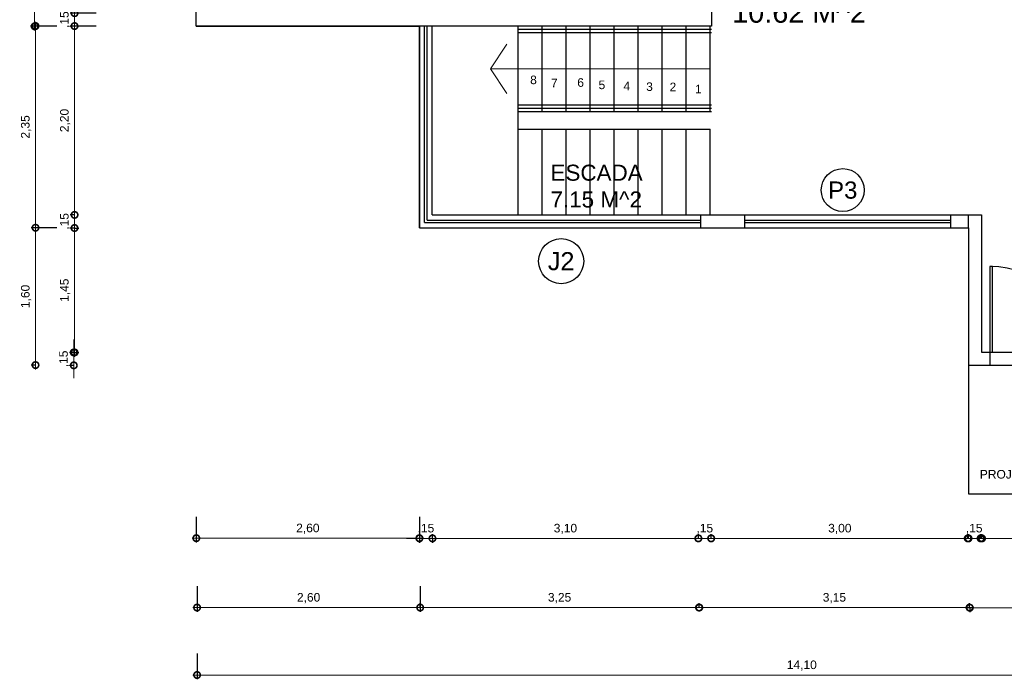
# Model space of a CAD drawing. Header units: metres. Extents: x 57.9 to 132.7, y 5.7 to 46.9.
# Tile 1 of 10: x 57.9 to 69.4, y 5.7 to 13.4. Entities that reach past the tile are written whole.
import ezdxf
from ezdxf.enums import TextEntityAlignment as Align

# ---------------------------------------------------------------- set-up
doc = ezdxf.new("R2010")
doc.units = ezdxf.units.M
doc.header["$LTSCALE"] = 0.25
doc.linetypes.add('HIDDEN', pattern=[9.525, 6.35, -3.175])
for name, color, linetype in [('ARQ_ALV CT', 5, 'Continuous'), ('ARQ_ESQ CT', 30, 'Continuous'), ('ARQ_PISO', 1, 'Continuous'), ('ARQ_PROJ INF', 1, 'HIDDEN'), ('ARQ_TXT 01', 1, 'Continuous'), ('SIMB_02', 2, 'Continuous'), ('SIMB_TXT', 1, 'Continuous')]:
    doc.layers.add(name, color=color, linetype=linetype)
doc.layers.add('ARQ_CINZA 04', color=253, linetype='Continuous', lineweight=9)
doc.layers.add('ARQ_COTA_AZUL', color=5, linetype='Continuous', lineweight=20, true_color=0x0000ff)
doc.layers.add('SIMB_0', color=7, linetype='Continuous', true_color=0xfcc187, plot=False)
doc.styles.add('Annot_2.0mm', font='arial.ttf', dxfattribs={"height": 2})
doc.styles.add('cota', font='arial.ttf')
doc.styles.add('SIMB', font='arial.ttf')
doc.dimstyles.new('Info 01 - annot', dxfattribs={"dimtxt": 2, "dimasz": 3, "dimexe": 1, "dimexo": 1, "dimgap": 1, "dimtad": 1, "dimzin": 4, "dimtxsty": 'cota', "dimblk": 'DOTSMALL', "dimcen": 2, "dimdle": 1, "dimclrd": 256, "dimclre": 256, "dimclrt": 1, "dimazin": 2, "dimtfac": 0.09, "dimtix": 1, "dimtmove": 2, "dimatfit": 2, "dimfxl": 5, "dimfxlon": 1, "dimtolj": 1, "dimtzin": 4, "dimlwd": -1, "dimarcsym": 1})

# ---------------------------------------------------------------- blocks, each defined once
blk = doc.blocks.new('porta 1 metro')
at = {"layer": 'ARQ_ALV CT'}
for p, q in [((0, 0), (0, -0.15)), ((1, 0), (1, -0.15))]:
    blk.add_line(p, q, dxfattribs=at)
at = {"layer": 'ARQ_ESQ CT'}
blk.add_lwpolyline([(0, 0), (0.03, 0), (0.03, 1), (0, 1)], close=True, dxfattribs=at)
at = {"layer": 'ARQ_PISO'}
for p, q in [((0, 0), (1, 0)), ((0, -0.15), (1, -0.15))]:
    blk.add_line(p, q, dxfattribs=at)
blk.add_arc((0, 0), 1, 0, 90, dxfattribs=at)
blk = doc.blocks.new('COD_ESQ')
at = {"layer": 'SIMB_02'}
blk.add_circle((0, 0), 2.5, dxfattribs=at)
at = {"layer": 'SIMB_TXT', "style": 'SIMB'}
blk.add_attdef('CDESQ', text='', height=2, dxfattribs=at).set_placement((0, 0), align=Align.MIDDLE_CENTER)
blk = doc.blocks.new('_DotSmall')
at = {"color": 0, "linetype": 'ByBlock', "const_width": 0.5}
blk.add_lwpolyline([(-0.0625, 0, 1), (0.0625, 0, 1)], format="xyb", close=True, dxfattribs=at)
blk = doc.blocks.new('*D49')
at = {"layer": 'ARQ_COTA_AZUL', "linetype": 'Continuous', "transparency": 16777216}
for p, q in [((58.58, 13.462), (58.58, 13.612)), ((58.58, 13.462), (58.58, 13.312)), ((58.58, 13.312), (58.58, 13.162))]:
    blk.add_line(p, q, dxfattribs=at)
at = {"layer": 'ARQ_COTA_AZUL', "linetype": 'Continuous', "lineweight": -2, "transparency": 16777216}
for p, q in [((58.83, 13.462), (58.53, 13.462)), ((58.83, 13.312), (58.53, 13.312))]:
    blk.add_line(p, q, dxfattribs=at)
at = {"layer": 'ARQ_COTA_AZUL', "linetype": 'Continuous', "transparency": 16777216, "xscale": 0.15, "yscale": 0.15, "zscale": 0.15}
for p, rotation in [((58.58, 13.462), 270), ((58.58, 13.312), 90)]:
    blk.add_blockref('_DotSmall', p, dxfattribs=dict(at, rotation=rotation))
at = {"layer": 'ARQ_COTA_AZUL', "color": 1, "linetype": 'Continuous', "transparency": 16777216, "insert": (58.47, 13.387), "char_height": 0.1, "attachment_point": 5, "rotation": 90, "style": 'cota'}
blk.add_mtext('\\A1;,15', dxfattribs=at)
blk = doc.blocks.new('*D51')
at = {"layer": 'ARQ_COTA_AZUL', "linetype": 'Continuous', "lineweight": -2, "transparency": 16777216}
for p, q in [((58.115, 16.809), (58.065, 16.809)), ((58.115, 13.309), (58.065, 13.309))]:
    blk.add_line(p, q, dxfattribs=at)
at = {"layer": 'ARQ_COTA_AZUL', "linetype": 'Continuous', "transparency": 16777216}
blk.add_line((58.115, 16.859), (58.115, 13.259), dxfattribs=at)
at = {"layer": 'ARQ_COTA_AZUL', "linetype": 'Continuous', "transparency": 16777216, "xscale": 0.15, "yscale": 0.15, "zscale": 0.15}
for p, rotation in [((58.115, 16.809), 90), ((58.115, 13.309), 270)]:
    blk.add_blockref('_DotSmall', p, dxfattribs=dict(at, rotation=rotation))
at = {"layer": 'ARQ_COTA_AZUL', "color": 1, "linetype": 'Continuous', "transparency": 16777216, "insert": (58.005, 15.059), "char_height": 0.1, "attachment_point": 5, "rotation": 90, "style": 'cota'}
blk.add_mtext('\\A1;3,50', dxfattribs=at)
blk = doc.blocks.new('*D52')
at = {"layer": 'ARQ_COTA_AZUL', "linetype": 'Continuous', "lineweight": -2, "transparency": 16777216}
for p, q in [((58.58, 13.312), (58.53, 13.312)), ((58.58, 11.112), (58.53, 11.112))]:
    blk.add_line(p, q, dxfattribs=at)
at = {"layer": 'ARQ_COTA_AZUL', "linetype": 'Continuous', "transparency": 16777216}
blk.add_line((58.58, 13.362), (58.58, 11.062), dxfattribs=at)
at = {"layer": 'ARQ_COTA_AZUL', "linetype": 'Continuous', "transparency": 16777216, "xscale": 0.15, "yscale": 0.15, "zscale": 0.15}
for p, rotation in [((58.58, 13.312), 90), ((58.58, 11.112), 270)]:
    blk.add_blockref('_DotSmall', p, dxfattribs=dict(at, rotation=rotation))
at = {"layer": 'ARQ_COTA_AZUL', "color": 1, "linetype": 'Continuous', "transparency": 16777216, "insert": (58.47, 12.212), "char_height": 0.1, "attachment_point": 5, "rotation": 90, "style": 'cota'}
blk.add_mtext('\\A1;2,20', dxfattribs=at)
blk = doc.blocks.new('*D53')
at = {"layer": 'ARQ_COTA_AZUL', "linetype": 'Continuous', "transparency": 16777216}
for p, q in [((58.58, 11.112), (58.58, 11.262)), ((58.58, 11.112), (58.58, 10.959)), ((58.58, 10.959), (58.58, 10.809))]:
    blk.add_line(p, q, dxfattribs=at)
at = {"layer": 'ARQ_COTA_AZUL', "linetype": 'Continuous', "lineweight": -2, "transparency": 16777216}
for p, q in [((58.58, 11.112), (58.53, 11.112)), ((58.58, 10.959), (58.53, 10.959))]:
    blk.add_line(p, q, dxfattribs=at)
at = {"layer": 'ARQ_COTA_AZUL', "linetype": 'Continuous', "transparency": 16777216, "xscale": 0.15, "yscale": 0.15, "zscale": 0.15}
for p, rotation in [((58.58, 11.112), 270), ((58.58, 10.959), 90)]:
    blk.add_blockref('_DotSmall', p, dxfattribs=dict(at, rotation=rotation))
at = {"layer": 'ARQ_COTA_AZUL', "color": 1, "linetype": 'Continuous', "transparency": 16777216, "insert": (58.47, 11.036), "char_height": 0.1, "attachment_point": 5, "rotation": 90, "style": 'cota'}
blk.add_mtext('\\A1;,15', dxfattribs=at)
blk = doc.blocks.new('*D54')
at = {"layer": 'ARQ_COTA_AZUL', "linetype": 'Continuous', "transparency": 16777216}
blk.add_line((58.58, 11.009), (58.58, 9.459), dxfattribs=at)
at = {"layer": 'ARQ_COTA_AZUL', "linetype": 'Continuous', "lineweight": -2, "transparency": 16777216}
for p, q in [((58.58, 10.959), (58.63, 10.959)), ((58.58, 9.509), (58.63, 9.509))]:
    blk.add_line(p, q, dxfattribs=at)
at = {"layer": 'ARQ_COTA_AZUL', "linetype": 'Continuous', "transparency": 16777216, "xscale": 0.15, "yscale": 0.15, "zscale": 0.15}
for p, rotation in [((58.58, 10.959), 90), ((58.58, 9.509), 270)]:
    blk.add_blockref('_DotSmall', p, dxfattribs=dict(at, rotation=rotation))
at = {"layer": 'ARQ_COTA_AZUL', "color": 1, "linetype": 'Continuous', "transparency": 16777216, "insert": (58.47, 10.234), "char_height": 0.1, "attachment_point": 5, "rotation": 90, "style": 'cota'}
blk.add_mtext('\\A1;1,45', dxfattribs=at)
blk = doc.blocks.new('*D55')
at = {"layer": 'ARQ_COTA_AZUL', "linetype": 'Continuous', "transparency": 16777216}
for p, q in [((58.571, 9.509), (58.571, 9.659)), ((58.571, 9.509), (58.571, 9.359)), ((58.571, 9.359), (58.571, 9.209))]:
    blk.add_line(p, q, dxfattribs=at)
at = {"layer": 'ARQ_COTA_AZUL', "linetype": 'Continuous', "lineweight": -2, "transparency": 16777216}
for p, q in [((58.571, 9.509), (58.521, 9.509)), ((58.571, 9.359), (58.521, 9.359))]:
    blk.add_line(p, q, dxfattribs=at)
at = {"layer": 'ARQ_COTA_AZUL', "linetype": 'Continuous', "transparency": 16777216, "xscale": 0.15, "yscale": 0.15, "zscale": 0.15}
for p, rotation in [((58.571, 9.509), 270), ((58.571, 9.359), 90)]:
    blk.add_blockref('_DotSmall', p, dxfattribs=dict(at, rotation=rotation))
at = {"layer": 'ARQ_COTA_AZUL', "color": 1, "linetype": 'Continuous', "transparency": 16777216, "insert": (58.46, 9.434), "char_height": 0.1, "attachment_point": 5, "rotation": 90, "style": 'cota'}
blk.add_mtext('\\A1;,15', dxfattribs=at)
blk = doc.blocks.new('*D56')
at = {"layer": 'ARQ_COTA_AZUL', "linetype": 'Continuous', "lineweight": -2, "transparency": 16777216}
for p, q in [((58.375, 13.312), (58.075, 13.312)), ((58.375, 10.962), (58.075, 10.962))]:
    blk.add_line(p, q, dxfattribs=at)
at = {"layer": 'ARQ_COTA_AZUL', "linetype": 'Continuous', "transparency": 16777216}
blk.add_line((58.125, 13.362), (58.125, 10.912), dxfattribs=at)
at = {"layer": 'ARQ_COTA_AZUL', "linetype": 'Continuous', "transparency": 16777216, "xscale": 0.15, "yscale": 0.15, "zscale": 0.15}
for p, rotation in [((58.125, 13.312), 90), ((58.125, 10.962), 270)]:
    blk.add_blockref('_DotSmall', p, dxfattribs=dict(at, rotation=rotation))
at = {"layer": 'ARQ_COTA_AZUL', "color": 1, "linetype": 'Continuous', "transparency": 16777216, "insert": (58.015, 12.137), "char_height": 0.1, "attachment_point": 5, "rotation": 90, "style": 'cota'}
blk.add_mtext('\\A1;2,35', dxfattribs=at)
blk = doc.blocks.new('*D57')
at = {"layer": 'ARQ_COTA_AZUL', "linetype": 'Continuous', "lineweight": -2, "transparency": 16777216}
for p, q in [((58.125, 10.962), (58.075, 10.962)), ((58.125, 9.362), (58.075, 9.362))]:
    blk.add_line(p, q, dxfattribs=at)
at = {"layer": 'ARQ_COTA_AZUL', "linetype": 'Continuous', "transparency": 16777216}
blk.add_line((58.125, 11.012), (58.125, 9.312), dxfattribs=at)
at = {"layer": 'ARQ_COTA_AZUL', "linetype": 'Continuous', "transparency": 16777216, "xscale": 0.15, "yscale": 0.15, "zscale": 0.15}
for p, rotation in [((58.125, 10.962), 90), ((58.125, 9.362), 270)]:
    blk.add_blockref('_DotSmall', p, dxfattribs=dict(at, rotation=rotation))
at = {"layer": 'ARQ_COTA_AZUL', "color": 1, "linetype": 'Continuous', "transparency": 16777216, "insert": (58.015, 10.162), "char_height": 0.1, "attachment_point": 5, "rotation": 90, "style": 'cota'}
blk.add_mtext('\\A1;1,60', dxfattribs=at)
blk = doc.blocks.new('*D58')
at = {"layer": 'ARQ_COTA_AZUL', "linetype": 'Continuous', "lineweight": -2, "transparency": 16777216}
for p, q in [((59.999, 7.595), (59.999, 7.295)), ((62.599, 7.595), (62.599, 7.295))]:
    blk.add_line(p, q, dxfattribs=at)
at = {"layer": 'ARQ_COTA_AZUL', "linetype": 'Continuous', "transparency": 16777216}
blk.add_line((59.949, 7.345), (62.649, 7.345), dxfattribs=at)
at = {"layer": 'ARQ_COTA_AZUL', "linetype": 'Continuous', "transparency": 16777216, "xscale": 0.15, "yscale": 0.15, "zscale": 0.15, "rotation": 180}
blk.add_blockref('_DotSmall', (59.999, 7.345), dxfattribs=at)
at = {"layer": 'ARQ_COTA_AZUL', "linetype": 'Continuous', "transparency": 16777216, "xscale": 0.15, "yscale": 0.15, "zscale": 0.15}
blk.add_blockref('_DotSmall', (62.599, 7.345), dxfattribs=at)
at = {"layer": 'ARQ_COTA_AZUL', "color": 1, "linetype": 'Continuous', "transparency": 16777216, "insert": (61.299, 7.455), "char_height": 0.1, "attachment_point": 5, "style": 'cota'}
blk.add_mtext('\\A1;2,60', dxfattribs=at)
blk = doc.blocks.new('*D59')
at = {"layer": 'ARQ_COTA_AZUL', "linetype": 'Continuous', "transparency": 16777216}
for p, q in [((62.599, 7.343), (62.449, 7.343)), ((62.599, 7.343), (62.751, 7.343)), ((62.751, 7.343), (62.901, 7.343))]:
    blk.add_line(p, q, dxfattribs=at)
at = {"layer": 'ARQ_COTA_AZUL', "linetype": 'Continuous', "lineweight": -2, "transparency": 16777216}
for p, q in [((62.599, 7.343), (62.599, 7.293)), ((62.751, 7.343), (62.751, 7.293))]:
    blk.add_line(p, q, dxfattribs=at)
at = {"layer": 'ARQ_COTA_AZUL', "linetype": 'Continuous', "transparency": 16777216, "xscale": 0.15, "yscale": 0.15, "zscale": 0.15}
blk.add_blockref('_DotSmall', (62.599, 7.343), dxfattribs=at)
at = {"layer": 'ARQ_COTA_AZUL', "linetype": 'Continuous', "transparency": 16777216, "xscale": 0.15, "yscale": 0.15, "zscale": 0.15, "rotation": 180}
blk.add_blockref('_DotSmall', (62.751, 7.343), dxfattribs=at)
at = {"layer": 'ARQ_COTA_AZUL', "color": 1, "linetype": 'Continuous', "transparency": 16777216, "insert": (62.675, 7.453), "char_height": 0.1, "attachment_point": 5, "style": 'cota'}
blk.add_mtext('\\A1;,15', dxfattribs=at)
blk = doc.blocks.new('*D60')
at = {"layer": 'ARQ_COTA_AZUL', "linetype": 'Continuous', "lineweight": -2, "transparency": 16777216}
for p, q in [((62.751, 7.343), (62.751, 7.393)), ((65.851, 7.343), (65.851, 7.393))]:
    blk.add_line(p, q, dxfattribs=at)
at = {"layer": 'ARQ_COTA_AZUL', "linetype": 'Continuous', "transparency": 16777216}
blk.add_line((62.701, 7.343), (65.901, 7.343), dxfattribs=at)
at = {"layer": 'ARQ_COTA_AZUL', "linetype": 'Continuous', "transparency": 16777216, "xscale": 0.15, "yscale": 0.15, "zscale": 0.15, "rotation": 180}
blk.add_blockref('_DotSmall', (62.751, 7.343), dxfattribs=at)
at = {"layer": 'ARQ_COTA_AZUL', "linetype": 'Continuous', "transparency": 16777216, "xscale": 0.15, "yscale": 0.15, "zscale": 0.15}
blk.add_blockref('_DotSmall', (65.851, 7.343), dxfattribs=at)
at = {"layer": 'ARQ_COTA_AZUL', "color": 1, "linetype": 'Continuous', "transparency": 16777216, "insert": (64.301, 7.453), "char_height": 0.1, "attachment_point": 5, "style": 'cota'}
blk.add_mtext('\\A1;3,10', dxfattribs=at)
blk = doc.blocks.new('*D61')
at = {"layer": 'ARQ_COTA_AZUL', "linetype": 'Continuous', "lineweight": -2, "transparency": 16777216}
for p, q in [((65.85, 7.343), (65.85, 7.393)), ((66, 7.343), (66, 7.393))]:
    blk.add_line(p, q, dxfattribs=at)
at = {"layer": 'ARQ_COTA_AZUL', "linetype": 'Continuous', "transparency": 16777216}
for p, q in [((65.85, 7.343), (65.7, 7.343)), ((65.85, 7.343), (66, 7.343)), ((66, 7.343), (66.15, 7.343))]:
    blk.add_line(p, q, dxfattribs=at)
at = {"layer": 'ARQ_COTA_AZUL', "linetype": 'Continuous', "transparency": 16777216, "xscale": 0.15, "yscale": 0.15, "zscale": 0.15}
blk.add_blockref('_DotSmall', (65.85, 7.343), dxfattribs=at)
at = {"layer": 'ARQ_COTA_AZUL', "linetype": 'Continuous', "transparency": 16777216, "xscale": 0.15, "yscale": 0.15, "zscale": 0.15, "rotation": 180}
blk.add_blockref('_DotSmall', (66, 7.343), dxfattribs=at)
at = {"layer": 'ARQ_COTA_AZUL', "color": 1, "linetype": 'Continuous', "transparency": 16777216, "insert": (65.925, 7.453), "char_height": 0.1, "attachment_point": 5, "style": 'cota'}
blk.add_mtext('\\A1;,15', dxfattribs=at)
blk = doc.blocks.new('*D62')
at = {"layer": 'ARQ_COTA_AZUL', "linetype": 'Continuous', "lineweight": -2, "transparency": 16777216}
for p, q in [((65.999, 7.343), (65.999, 7.393)), ((68.999, 7.343), (68.999, 7.393))]:
    blk.add_line(p, q, dxfattribs=at)
at = {"layer": 'ARQ_COTA_AZUL', "linetype": 'Continuous', "transparency": 16777216}
blk.add_line((65.949, 7.343), (69.049, 7.343), dxfattribs=at)
at = {"layer": 'ARQ_COTA_AZUL', "linetype": 'Continuous', "transparency": 16777216, "xscale": 0.15, "yscale": 0.15, "zscale": 0.15, "rotation": 180}
blk.add_blockref('_DotSmall', (65.999, 7.343), dxfattribs=at)
at = {"layer": 'ARQ_COTA_AZUL', "linetype": 'Continuous', "transparency": 16777216, "xscale": 0.15, "yscale": 0.15, "zscale": 0.15}
blk.add_blockref('_DotSmall', (68.999, 7.343), dxfattribs=at)
at = {"layer": 'ARQ_COTA_AZUL', "color": 1, "linetype": 'Continuous', "transparency": 16777216, "insert": (67.499, 7.453), "char_height": 0.1, "attachment_point": 5, "style": 'cota'}
blk.add_mtext('\\A1;3,00', dxfattribs=at)
blk = doc.blocks.new('*D63')
at = {"layer": 'ARQ_COTA_AZUL', "linetype": 'Continuous', "lineweight": -2, "transparency": 16777216}
for p, q in [((68.99, 7.343), (68.99, 7.393)), ((69.14, 7.343), (69.14, 7.393))]:
    blk.add_line(p, q, dxfattribs=at)
at = {"layer": 'ARQ_COTA_AZUL', "linetype": 'Continuous', "transparency": 16777216}
for p, q in [((68.99, 7.343), (68.84, 7.343)), ((68.99, 7.343), (69.14, 7.343)), ((69.14, 7.343), (69.29, 7.343))]:
    blk.add_line(p, q, dxfattribs=at)
at = {"layer": 'ARQ_COTA_AZUL', "linetype": 'Continuous', "transparency": 16777216, "xscale": 0.15, "yscale": 0.15, "zscale": 0.15}
blk.add_blockref('_DotSmall', (68.99, 7.343), dxfattribs=at)
at = {"layer": 'ARQ_COTA_AZUL', "linetype": 'Continuous', "transparency": 16777216, "xscale": 0.15, "yscale": 0.15, "zscale": 0.15, "rotation": 180}
blk.add_blockref('_DotSmall', (69.14, 7.343), dxfattribs=at)
at = {"layer": 'ARQ_COTA_AZUL', "color": 1, "linetype": 'Continuous', "transparency": 16777216, "insert": (69.065, 7.453), "char_height": 0.1, "attachment_point": 5, "style": 'cota'}
blk.add_mtext('\\A1;,15', dxfattribs=at)
blk = doc.blocks.new('*D64')
at = {"layer": 'ARQ_COTA_AZUL', "linetype": 'Continuous', "lineweight": -2, "transparency": 16777216}
for p, q in [((69.156, 7.343), (69.156, 7.393)), ((73.956, 7.343), (73.956, 7.393))]:
    blk.add_line(p, q, dxfattribs=at)
at = {"layer": 'ARQ_COTA_AZUL', "linetype": 'Continuous', "transparency": 16777216}
blk.add_line((69.106, 7.343), (74.006, 7.343), dxfattribs=at)
at = {"layer": 'ARQ_COTA_AZUL', "linetype": 'Continuous', "transparency": 16777216, "xscale": 0.15, "yscale": 0.15, "zscale": 0.15, "rotation": 180}
blk.add_blockref('_DotSmall', (69.156, 7.343), dxfattribs=at)
at = {"layer": 'ARQ_COTA_AZUL', "linetype": 'Continuous', "transparency": 16777216, "xscale": 0.15, "yscale": 0.15, "zscale": 0.15}
blk.add_blockref('_DotSmall', (73.956, 7.343), dxfattribs=at)
at = {"layer": 'ARQ_COTA_AZUL', "color": 1, "linetype": 'Continuous', "transparency": 16777216, "insert": (71.556, 7.453), "char_height": 0.1, "attachment_point": 5, "style": 'cota'}
blk.add_mtext('\\A1;4,80', dxfattribs=at)
blk = doc.blocks.new('*D66')
at = {"layer": 'ARQ_COTA_AZUL', "linetype": 'Continuous', "lineweight": -2, "transparency": 16777216}
for p, q in [((60.008, 6.787), (60.008, 6.487)), ((62.608, 6.787), (62.608, 6.487))]:
    blk.add_line(p, q, dxfattribs=at)
at = {"layer": 'ARQ_COTA_AZUL', "linetype": 'Continuous', "transparency": 16777216}
blk.add_line((59.958, 6.537), (62.658, 6.537), dxfattribs=at)
at = {"layer": 'ARQ_COTA_AZUL', "linetype": 'Continuous', "transparency": 16777216, "xscale": 0.15, "yscale": 0.15, "zscale": 0.15, "rotation": 180}
blk.add_blockref('_DotSmall', (60.008, 6.537), dxfattribs=at)
at = {"layer": 'ARQ_COTA_AZUL', "linetype": 'Continuous', "transparency": 16777216, "xscale": 0.15, "yscale": 0.15, "zscale": 0.15}
blk.add_blockref('_DotSmall', (62.608, 6.537), dxfattribs=at)
at = {"layer": 'ARQ_COTA_AZUL', "color": 1, "linetype": 'Continuous', "transparency": 16777216, "insert": (61.308, 6.647), "char_height": 0.1, "attachment_point": 5, "style": 'cota'}
blk.add_mtext('\\A1;2,60', dxfattribs=at)
blk = doc.blocks.new('*D67')
at = {"layer": 'ARQ_COTA_AZUL', "linetype": 'Continuous', "lineweight": -2, "transparency": 16777216}
for p, q in [((62.608, 6.537), (62.608, 6.587)), ((65.858, 6.537), (65.858, 6.587))]:
    blk.add_line(p, q, dxfattribs=at)
at = {"layer": 'ARQ_COTA_AZUL', "linetype": 'Continuous', "transparency": 16777216}
blk.add_line((62.558, 6.537), (65.908, 6.537), dxfattribs=at)
at = {"layer": 'ARQ_COTA_AZUL', "linetype": 'Continuous', "transparency": 16777216, "xscale": 0.15, "yscale": 0.15, "zscale": 0.15, "rotation": 180}
blk.add_blockref('_DotSmall', (62.608, 6.537), dxfattribs=at)
at = {"layer": 'ARQ_COTA_AZUL', "linetype": 'Continuous', "transparency": 16777216, "xscale": 0.15, "yscale": 0.15, "zscale": 0.15}
blk.add_blockref('_DotSmall', (65.858, 6.537), dxfattribs=at)
at = {"layer": 'ARQ_COTA_AZUL', "color": 1, "linetype": 'Continuous', "transparency": 16777216, "insert": (64.233, 6.647), "char_height": 0.1, "attachment_point": 5, "style": 'cota'}
blk.add_mtext('\\A1;3,25', dxfattribs=at)
blk = doc.blocks.new('*D68')
at = {"layer": 'ARQ_COTA_AZUL', "linetype": 'Continuous', "lineweight": -2, "transparency": 16777216}
for p, q in [((65.861, 6.537), (65.861, 6.587)), ((69.011, 6.537), (69.011, 6.587))]:
    blk.add_line(p, q, dxfattribs=at)
at = {"layer": 'ARQ_COTA_AZUL', "linetype": 'Continuous', "transparency": 16777216}
blk.add_line((65.811, 6.537), (69.061, 6.537), dxfattribs=at)
at = {"layer": 'ARQ_COTA_AZUL', "linetype": 'Continuous', "transparency": 16777216, "xscale": 0.15, "yscale": 0.15, "zscale": 0.15, "rotation": 180}
blk.add_blockref('_DotSmall', (65.861, 6.537), dxfattribs=at)
at = {"layer": 'ARQ_COTA_AZUL', "linetype": 'Continuous', "transparency": 16777216, "xscale": 0.15, "yscale": 0.15, "zscale": 0.15}
blk.add_blockref('_DotSmall', (69.011, 6.537), dxfattribs=at)
at = {"layer": 'ARQ_COTA_AZUL', "color": 1, "linetype": 'Continuous', "transparency": 16777216, "insert": (67.436, 6.647), "char_height": 0.1, "attachment_point": 5, "style": 'cota'}
blk.add_mtext('\\A1;3,15', dxfattribs=at)
blk = doc.blocks.new('*D69')
at = {"layer": 'ARQ_COTA_AZUL', "linetype": 'Continuous', "transparency": 16777216}
blk.add_line((68.964, 6.535), (74.164, 6.535), dxfattribs=at)
at = {"layer": 'ARQ_COTA_AZUL', "linetype": 'Continuous', "lineweight": -2, "transparency": 16777216}
for p, q in [((69.014, 6.535), (69.014, 6.485)), ((74.114, 6.535), (74.114, 6.485))]:
    blk.add_line(p, q, dxfattribs=at)
at = {"layer": 'ARQ_COTA_AZUL', "linetype": 'Continuous', "transparency": 16777216, "xscale": 0.15, "yscale": 0.15, "zscale": 0.15, "rotation": 180}
blk.add_blockref('_DotSmall', (69.014, 6.535), dxfattribs=at)
at = {"layer": 'ARQ_COTA_AZUL', "linetype": 'Continuous', "transparency": 16777216, "xscale": 0.15, "yscale": 0.15, "zscale": 0.15}
blk.add_blockref('_DotSmall', (74.114, 6.535), dxfattribs=at)
at = {"layer": 'ARQ_COTA_AZUL', "color": 1, "linetype": 'Continuous', "transparency": 16777216, "insert": (71.564, 6.645), "char_height": 0.1, "attachment_point": 5, "style": 'cota'}
blk.add_mtext('\\A1;5,10', dxfattribs=at)
blk = doc.blocks.new('*D70')
at = {"layer": 'ARQ_COTA_AZUL', "linetype": 'Continuous', "lineweight": -2, "transparency": 16777216}
for p, q in [((60.008, 6.001), (60.008, 5.701)), ((74.104, 6.001), (74.104, 5.701))]:
    blk.add_line(p, q, dxfattribs=at)
at = {"layer": 'ARQ_COTA_AZUL', "linetype": 'Continuous', "transparency": 16777216}
blk.add_line((59.958, 5.751), (74.154, 5.751), dxfattribs=at)
at = {"layer": 'ARQ_COTA_AZUL', "linetype": 'Continuous', "transparency": 16777216, "xscale": 0.15, "yscale": 0.15, "zscale": 0.15, "rotation": 180}
blk.add_blockref('_DotSmall', (60.008, 5.751), dxfattribs=at)
at = {"layer": 'ARQ_COTA_AZUL', "linetype": 'Continuous', "transparency": 16777216, "xscale": 0.15, "yscale": 0.15, "zscale": 0.15}
blk.add_blockref('_DotSmall', (74.104, 5.751), dxfattribs=at)
at = {"layer": 'ARQ_COTA_AZUL', "color": 1, "linetype": 'Continuous', "transparency": 16777216, "insert": (67.056, 5.861), "char_height": 0.1, "attachment_point": 5, "style": 'cota'}
blk.add_mtext('\\A1;14,10', dxfattribs=at)

msp = doc.modelspace()

# ---------------------------------------------------------------- linework, layer by layer
at = {"layer": 'ARQ_ALV CT'}
for p, q in [((59.999, 13.312), (59.999, 16.662)), ((66.003, 14.162), (66.003, 13.312)), ((62.599, 13.312), (62.599, 10.962)), ((62.749, 11.112), (65.849, 11.112)), ((65.874, 11.112), (68.999, 11.112)), ((65.874, 11.112), (65.874, 10.962)), ((68.999, 11.112), (68.999, 11.112)), ((68.999, 11.112), (69.149, 11.112)), ((68.999, 10.962), (68.999, 11.112)), ((69.149, 11.112), (69.149, 9.512)), ((62.599, 10.962), (62.749, 10.962)), ((62.749, 10.962), (65.849, 10.962)), ((65.874, 10.962), (68.999, 10.962)), ((68.999, 10.962), (68.999, 9.512)), ((68.999, 9.512), (68.999, 9.362)), ((69.149, 9.512), (69.249, 9.512)), ((68.999, 9.362), (69.149, 9.362)), ((69.149, 9.362), (69.249, 9.362))]:
    msp.add_line(p, q, dxfattribs=at)
for points in [[(66.003, 13.312), (59.999, 13.312)], [(66.003, 13.272), (63.749, 13.272)], [(66.003, 13.232), (63.749, 13.232)], [(66.003, 12.392), (63.749, 12.392)], [(66.003, 12.352), (63.749, 12.352)], [(66.003, 12.312), (63.749, 12.312)]]:
    msp.add_lwpolyline(points, dxfattribs=at)
msp.add_lwpolyline([(62.599, 13.312), (59.999, 13.312)], close=True, dxfattribs=at)
at = {"layer": 'ARQ_CINZA 04', "linetype": 'Continuous'}
for p, q in [((63.619, 13.1), (63.429, 12.812)), ((65.989, 12.812), (63.429, 12.812)), ((63.429, 12.812), (63.619, 12.525))]:
    msp.add_line(p, q, dxfattribs=at)
at = {"layer": 'ARQ_ESQ CT'}
for p, q in [((62.659, 11.022), (62.659, 13.312)), ((62.689, 11.052), (62.689, 13.312)), ((62.659, 11.022), (65.874, 11.022)), ((62.689, 11.052), (65.874, 11.052))]:
    msp.add_line(p, q, dxfattribs=at)
at = {"layer": 'ARQ_PISO'}
for p, q in [((62.599, 10.962), (62.599, 13.312)), ((62.749, 11.112), (62.749, 13.312)), ((63.749, 11.112), (63.749, 13.312)), ((64.029, 12.312), (64.029, 13.312)), ((64.309, 12.312), (64.309, 13.312)), ((64.589, 12.312), (64.589, 13.312)), ((64.869, 12.312), (64.869, 13.312)), ((65.149, 12.312), (65.149, 13.312)), ((65.429, 12.312), (65.429, 13.312)), ((65.709, 12.312), (65.709, 13.312)), ((65.989, 12.312), (65.989, 13.312)), ((63.749, 12.112), (65.989, 12.112)), ((64.029, 11.112), (64.029, 12.112)), ((64.309, 11.112), (64.309, 12.112)), ((64.589, 11.112), (64.589, 12.112)), ((64.869, 11.112), (64.869, 12.112)), ((65.149, 11.112), (65.149, 12.112)), ((65.429, 11.112), (65.429, 12.112)), ((65.709, 11.112), (65.709, 12.112)), ((65.989, 11.112), (65.989, 12.112)), ((62.749, 11.112), (65.874, 11.112)), ((66.389, 11.112), (68.789, 11.112)), ((66.389, 11.112), (66.389, 10.962)), ((68.789, 11.112), (68.789, 10.962)), ((62.599, 10.962), (62.749, 10.962)), ((62.724, 10.962), (62.724, 10.962)), ((62.724, 10.962), (65.874, 10.962)), ((66.389, 10.962), (68.789, 10.962))]:
    msp.add_line(p, q, dxfattribs=at)
at = {"layer": 'ARQ_PROJ INF', "linetype": 'HIDDEN'}
for p, q in [((68.999, 9.362), (68.999, 7.862)), ((68.999, 7.862), (72.799, 7.862))]:
    msp.add_line(p, q, dxfattribs=at)
at = {"layer": 'SIMB_0'}
for p, q in [((66.389, 11.052), (68.789, 11.052)), ((66.389, 11.022), (68.789, 11.022))]:
    msp.add_line(p, q, dxfattribs=at)

# ---------------------------------------------------------------- block references
at = {"layer": 'ARQ_CINZA 04', "xscale": 0.1052104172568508, "yscale": 0.1052104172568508, "zscale": 0.1052104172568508}
msp.add_blockref('COD_ESQ', (64.251, 10.573), dxfattribs=at).add_auto_attribs({'CDESQ': 'J2'})
at = {"layer": 'ARQ_PISO', "xscale": 0.1, "yscale": 0.1, "zscale": 0.1}
msp.add_blockref('COD_ESQ', (67.533, 11.401), dxfattribs=at).add_auto_attribs({'CDESQ': 'P3'})
at = {"layer": 'ARQ_PISO'}
msp.add_blockref('porta 1 metro', (69.249, 9.512), dxfattribs=at)

# ---------------------------------------------------------------- texts
at = {"layer": 'ARQ_TXT 01', "linetype": 'Continuous', "attachment_point": 1, "style": 'Annot_2.0mm'}
for s, insert, char_height, width in [('JANTAR\\P10.62 M^ 2', (66.245, 13.992), 0.2404, 3.23315), ('8', (63.89, 12.735), 0.1, 0.07589), ('7', (64.132, 12.698), 0.1, 0.07934), ('6', (64.439, 12.704), 0.1, 0.07244), ('5', (64.687, 12.677), 0.1, 0.09659), ('4', (64.977, 12.663), 0.1, 0.05864), ('3', (65.242, 12.656), 0.1, 0.07244), ('2', (65.515, 12.653), 0.1, 0.03794), ('1', (65.812, 12.629), 0.1, 0.04829), ('ESCADA\\P7.15 M^ 2', (64.127, 11.697), 0.187, 1.04737), ('PROJ. PAV SUP.', (69.131, 8.14), 0.1, 1.09757)]:
    msp.add_mtext(s, dxfattribs=dict(at, insert=insert, char_height=char_height, width=width))

# ---------------------------------------------------------------- dimensions: what is measured, and where the dimension line sits
at = {"layer": 'ARQ_COTA_AZUL', "linetype": 'Continuous'}
for base, p1, p2, picture, middle in [((58.115, 13.309), (58.116, 16.809), (58.116, 13.309), '*D51', (58.005, 15.059)), ((58.58, 13.312), (59.999, 13.462), (59.999, 13.312), '*D49', (58.47, 13.387)), ((58.125, 10.962), (58.581, 13.312), (58.581, 10.962), '*D56', (58.015, 12.137)), ((58.58, 11.112), (58.58, 13.312), (58.58, 11.112), '*D52', (58.47, 12.212)), ((58.58, 10.959), (58.58, 11.112), (58.58, 10.959), '*D53', (58.47, 11.036)), ((58.125, 9.362), (58.125, 10.962), (58.125, 9.362), '*D57', (58.015, 10.162)), ((58.58, 9.509), (58.579, 10.959), (58.579, 9.509), '*D54', (58.47, 10.234)), ((58.571, 9.359), (58.58, 9.509), (58.58, 9.359), '*D55', (58.46, 9.434))]:
    dim = msp.add_linear_dim(base=base, p1=p1, p2=p2, angle=90, dimstyle='Info 01 - annot', dxfattribs=at)
    dim.commit()
    dim.dimension.update_dxf_attribs({"geometry": picture, "text_midpoint": middle})
for base, p1, p2, picture, middle in [((62.599, 7.345), (59.999, 11.976), (62.599, 11.976), '*D58', (61.299, 7.455)), ((62.751, 7.343), (62.599, 7.345), (62.751, 7.345), '*D59', (62.675, 7.453)), ((65.851, 7.343), (62.751, 7.343), (65.851, 7.343), '*D60', (64.301, 7.453)), ((66, 7.343), (65.85, 7.342), (66, 7.342), '*D61', (65.925, 7.453)), ((68.999, 7.343), (65.999, 7.343), (68.999, 7.343), '*D62', (67.499, 7.453)), ((69.14, 7.343), (68.99, 7.343), (69.14, 7.343), '*D63', (69.065, 7.453)), ((73.956, 7.343), (69.156, 7.343), (73.956, 7.343), '*D64', (71.556, 7.453)), ((62.608, 6.537), (60.008, 7.345), (62.608, 7.345), '*D66', (61.308, 6.647)), ((65.858, 6.537), (62.608, 6.537), (65.858, 6.537), '*D67', (64.233, 6.647)), ((69.011, 6.537), (65.861, 6.537), (69.011, 6.537), '*D68', (67.436, 6.647)), ((74.114, 6.535), (69.014, 6.537), (74.114, 6.537), '*D69', (71.564, 6.645)), ((74.104, 5.751), (60.008, 6.487), (74.104, 6.487), '*D70', (67.056, 5.861))]:
    dim = msp.add_linear_dim(base=base, p1=p1, p2=p2, dimstyle='Info 01 - annot', dxfattribs=at)
    dim.commit()
    dim.dimension.update_dxf_attribs({"geometry": picture, "text_midpoint": middle})

doc.saveas('drawing.dxf')
